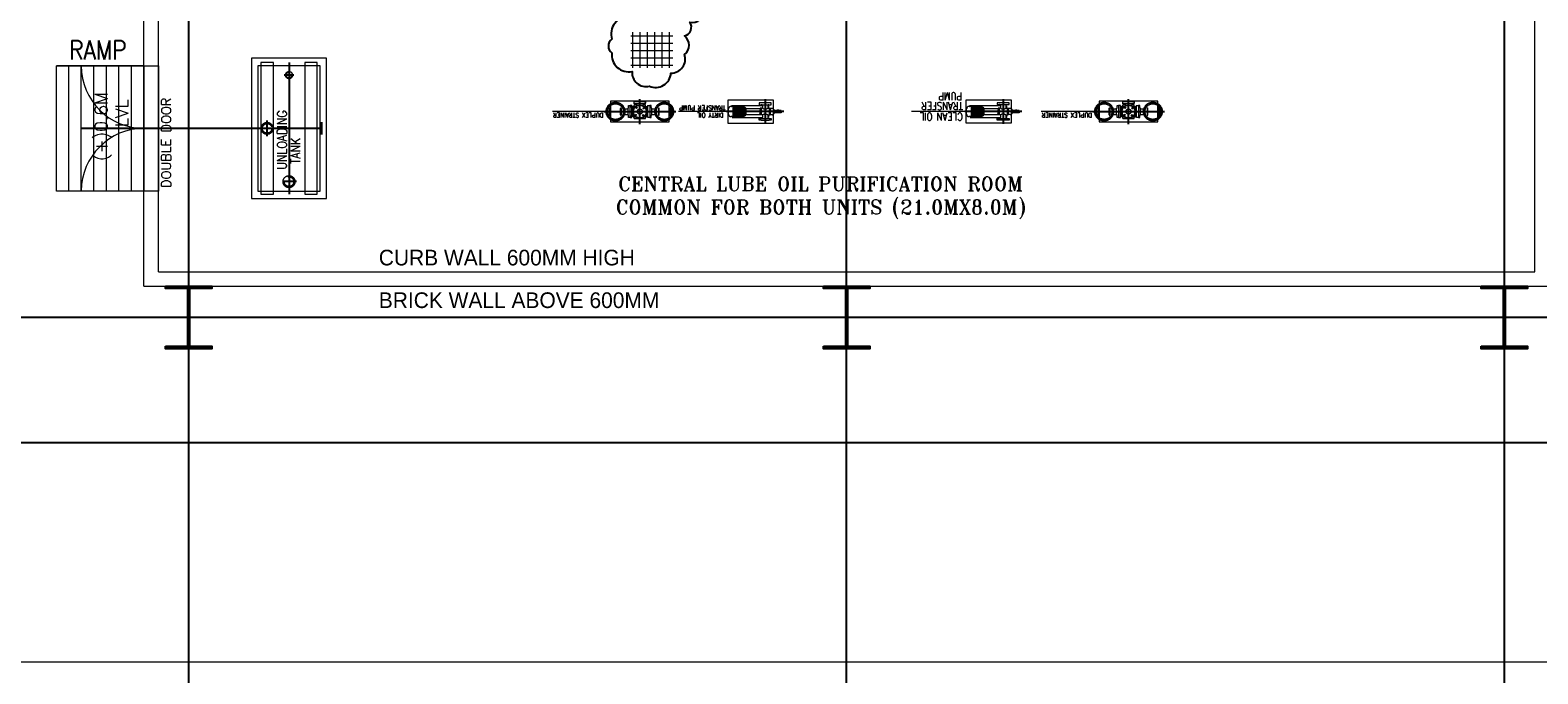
# Model space of a CAD drawing. Header units: inches. Extents: x 0 to 1564127, y -23460 to 23144100.
# Tile 61 of 215: x 251275 to 254283, y 191786 to 193071. Entities that reach past the tile are written whole.
import ezdxf

# ---------------------------------------------------------------- set-up
doc = ezdxf.new("R2010")
doc.units = ezdxf.units.IN
doc.header["$LTSCALE"] = 1800
doc.header["$MEASUREMENT"] = 0
for name, pattern in [('CENTER', [2, 1.25, -0.25, 0.25, -0.25]), ('CENTER2', [1.125, 0.75, -0.125, 0.125, -0.125]), ('HIDDEN', [0.375, 0.25, -0.125]), ('HIDDEN2', [0.1875, 0.125, -0.0625])]:
    doc.linetypes.add(name, pattern=pattern)
doc.layers.get('0').update_dxf_attribs({"color": 253, "lineweight": 9})
for name, color, linetype in [('CEN', 2, 'CENTER'), ('COL', 1, 'Continuous'), ('DIM', 4, 'Continuous'), ('GRID', 251, 'CENTER'), ('Road', 3, 'Continuous'), ('TEXT', 3, 'Continuous')]:
    doc.layers.add(name, color=color, linetype=linetype)
for name, color, linetype, lineweight in [('CL', 8, 'CENTER', 15), ('CONCRETE', 145, 'Continuous', 18), ('EQUIP', 8, 'HIDDEN', 9), ('STAIR', 2, 'Continuous', 18), ('STEEL', 231, 'Continuous', 18)]:
    doc.layers.add(name, color=color, linetype=linetype, lineweight=lineweight)
doc.styles.add('HTX11', font='O8111901')
doc.styles.add('ROMANC', font='ROMANC.SHX')
doc.styles.add('ROMANS', font='romans.shx')
doc.styles.add('ROMANT', font='romant')

# ---------------------------------------------------------------- blocks, each defined once
blk = doc.blocks.new('*X78')
at = {"color": 0}
for p, q in [((-16174, 28688), (-15102, 28688)), ((-16174, 28500), (-15102, 28500)), ((-16125, 27870), (-16125, 28776)), ((-15938, 27870), (-15938, 28776)), ((-15750, 27870), (-15750, 28776)), ((-15562, 27870), (-15562, 28776)), ((-15375, 27870), (-15375, 28776)), ((-15188, 27870), (-15188, 28776)), ((-16174, 28312), (-15102, 28312)), ((-16174, 28125), (-15102, 28125)), ((-16174, 27938), (-15102, 27938))]:
    blk.add_line(p, q, dxfattribs=at)

msp = doc.modelspace()

# ---------------------------------------------------------------- hatches: boundary and pattern name
at = {"layer": 'COL'}
h = msp.add_hatch(dxfattribs=at)
h.set_pattern_fill('ANSI31', color=8, scale=25, angle=180, style=0)
h.set_pattern_definition([(225, (181590.5824, 178098.0403), (2.20970869, -2.20970869), [])])
h.paths.add_polyline_path([(251637.41, 192559.98), (251591.16, 192559.98), (251591.16, 192554.98), (251592.91, 192554.98), (251637.41, 192554.98)])
h.paths.add_polyline_path([(251591.16, 192559.98), (251544.91, 192559.98), (251544.91, 192554.98), (251591.16, 192554.98)])
h.paths.add_polyline_path([(251592.91, 192554.98), (251591.16, 192554.98), (251591.16, 192497.48), (251592.91, 192497.48)])
h.paths.add_polyline_path([(251591.16, 192554.98), (251589.41, 192554.98), (251589.41, 192497.48), (251591.16, 192497.48)])
h.paths.add_polyline_path([(251592.91, 192497.48), (251591.16, 192497.48), (251591.16, 192439.98), (251592.91, 192439.98)])
h.paths.add_polyline_path([(251591.16, 192497.48), (251589.41, 192497.48), (251589.41, 192439.98), (251591.16, 192439.98)])
h.paths.add_polyline_path([(251637.41, 192439.98), (251591.16, 192439.98), (251591.16, 192434.98), (251637.41, 192434.98)])
h.paths.add_polyline_path([(251591.16, 192439.98), (251589.41, 192439.98), (251544.91, 192439.98), (251544.91, 192434.98), (251591.16, 192434.98)])
h = msp.add_hatch(dxfattribs=at)
h.set_pattern_fill('ANSI31', color=8, scale=25, angle=180, style=0)
h.set_pattern_definition([(225, (182903.0824, 178098.0403), (2.20970869, -2.20970869), [])])
h.paths.add_polyline_path([(252949.91, 192559.98), (252903.66, 192559.98), (252903.66, 192554.98), (252905.41, 192554.98), (252949.91, 192554.98)])
h.paths.add_polyline_path([(252903.66, 192559.98), (252857.41, 192559.98), (252857.41, 192554.98), (252903.66, 192554.98)])
h.paths.add_polyline_path([(252905.41, 192554.98), (252903.66, 192554.98), (252903.66, 192497.48), (252905.41, 192497.48)])
h.paths.add_polyline_path([(252903.66, 192554.98), (252901.91, 192554.98), (252901.91, 192497.48), (252903.66, 192497.48)])
h.paths.add_polyline_path([(252905.41, 192497.48), (252903.66, 192497.48), (252903.66, 192439.98), (252905.41, 192439.98)])
h.paths.add_polyline_path([(252903.66, 192497.48), (252901.91, 192497.48), (252901.91, 192439.98), (252903.66, 192439.98)])
h.paths.add_polyline_path([(252949.91, 192439.98), (252903.66, 192439.98), (252903.66, 192434.98), (252949.91, 192434.98)])
h.paths.add_polyline_path([(252903.66, 192439.98), (252901.91, 192439.98), (252857.41, 192439.98), (252857.41, 192434.98), (252903.66, 192434.98)])
h = msp.add_hatch(dxfattribs=at)
h.set_pattern_fill('ANSI31', color=8, scale=25, angle=180, style=0)
h.set_pattern_definition([(225, (184215.5824, 178098.0403), (2.20970869, -2.20970869), [])])
h.paths.add_polyline_path([(254262.41, 192559.98), (254216.16, 192559.98), (254216.16, 192554.98), (254217.91, 192554.98), (254262.41, 192554.98)])
h.paths.add_polyline_path([(254216.16, 192559.98), (254169.91, 192559.98), (254169.91, 192554.98), (254216.16, 192554.98)])
h.paths.add_polyline_path([(254217.91, 192554.98), (254216.16, 192554.98), (254216.16, 192497.48), (254217.91, 192497.48)])
h.paths.add_polyline_path([(254216.16, 192554.98), (254214.41, 192554.98), (254214.41, 192497.48), (254216.16, 192497.48)])
h.paths.add_polyline_path([(254217.91, 192497.48), (254216.16, 192497.48), (254216.16, 192439.98), (254217.91, 192439.98)])
h.paths.add_polyline_path([(254216.16, 192497.48), (254214.41, 192497.48), (254214.41, 192439.98), (254216.16, 192439.98)])
h.paths.add_polyline_path([(254262.41, 192439.98), (254216.16, 192439.98), (254216.16, 192434.98), (254262.41, 192434.98)])
h.paths.add_polyline_path([(254216.16, 192439.98), (254214.41, 192439.98), (254169.91, 192439.98), (254169.91, 192434.98), (254216.16, 192434.98)])

# ---------------------------------------------------------------- linework, layer by layer
at = {"color": 8, "ltscale": 200}
for p, q in [((252419.6, 192908.1), (252316.76, 192908.1)), ((252663.4, 192908.1), (252568.62, 192908.1)), ((253394.6, 192908.17), (253291.76, 192908.17))]:
    msp.add_line(p, q, dxfattribs=at)
at = {"color": 8}
msp.add_line((253139.48, 192908.17), (253032.96, 192908.17), dxfattribs=at)
at = {"color": 8, "linetype": 'HIDDEN', "ltscale": 2}
for points in [[(251759.91, 192743.35), (251759.91, 193005.85), (251734.91, 193005.85), (251734.91, 192743.35)], [(251847.41, 192743.35), (251847.41, 193005.85), (251822.41, 193005.85), (251822.41, 192743.35)]]:
    msp.add_lwpolyline(points, close=True, dxfattribs=at)
at = {"layer": 'CEN', "color": 8, "linetype": 'CENTER', "ltscale": 0.5}
for p, q in [((251801.01, 192980.85), (251781.31, 192980.85)), ((251791.16, 192989.61), (251791.16, 192973.58)), ((251806.41, 192768.35), (251777.99, 192768.35))]:
    msp.add_line(p, q, dxfattribs=at)
at = {"layer": 'CEN', "color": 8, "linetype": 'CENTER2'}
for p, q in [((251791.16, 193005.85), (251791.16, 192743.35)), ((252491.16, 192883.1), (252491.16, 192933.1)), ((252491.16, 192932.1), (252491.16, 192932.62)), ((253216.16, 192932.66), (253216.16, 192883.55)), ((253466.16, 192883.17), (253466.16, 192933.17)), ((253466.16, 192932.17), (253466.16, 192932.68)), ((252419.6, 192908.1), (252562.72, 192908.1)), ((253253.27, 192908.17), (253139.48, 192908.17)), ((253394.6, 192908.17), (253537.72, 192908.17))]:
    msp.add_line(p, q, dxfattribs=at)
at = {"layer": 'CEN', "color": 8}
for p, q in [((252689.65, 192917.04), (252689.65, 192919.29)), ((253164.65, 192917.11), (253164.65, 192919.35)), ((251747.41, 192858.98), (251747.41, 192890.23)), ((252484.51, 192900.29), (252482.29, 192902.5)), ((252482.29, 192900.29), (252484.51, 192902.5)), ((252483.34, 192914.76), (252485.56, 192916.97)), ((252483.34, 192916.97), (252485.56, 192914.76)), ((252498.98, 192901.45), (252496.77, 192899.24)), ((252498.98, 192899.24), (252496.77, 192901.45)), ((252497.81, 192915.92), (252500.03, 192913.71)), ((252500.03, 192915.92), (252497.81, 192913.71)), ((253459.51, 192900.35), (253457.29, 192902.56)), ((253457.29, 192900.35), (253459.51, 192902.56)), ((253458.34, 192914.82), (253460.56, 192917.04)), ((253458.34, 192917.04), (253460.56, 192914.82)), ((253473.98, 192901.51), (253471.77, 192899.3)), ((253473.98, 192899.3), (253471.77, 192901.51)), ((253472.81, 192915.99), (253475.03, 192913.77)), ((253475.03, 192915.99), (253472.81, 192913.77)), ((251763.04, 192874.6), (251731.79, 192874.6)), ((251591.16, 192559.98), (251591.16, 192434.98)), ((252903.66, 192559.98), (252903.66, 192434.98)), ((254216.16, 192559.98), (254216.16, 192434.98)), ((251615.11, 192497.48), (251567.22, 192497.48)), ((252927.61, 192497.48), (252879.72, 192497.48)), ((254240.11, 192497.48), (254192.22, 192497.48))]:
    msp.add_line(p, q, dxfattribs=at)
at = {"layer": 'CEN', "color": 8, "ltscale": 0.25}
for p, q in [((252741.16, 192932.6), (252741.16, 192883.48)), ((252778.27, 192908.1), (252663.4, 192908.1))]:
    msp.add_line(p, q, dxfattribs=at)
at = {"layer": 'CEN', "color": 8, "linetype": 'CENTER', "ltscale": 10}
msp.add_line((281322.49, 192497.48), (249313.16, 192497.48), dxfattribs=at)
at = {"layer": 'CEN', "color": 8, "ltscale": 0.25}
for centre in [(252442.54, 192908.1), (252539.79, 192908.1), (253417.54, 192908.17), (253514.79, 192908.17)]:
    msp.add_circle(centre, 16.21, dxfattribs=at)
at = {"layer": 'CL', "color": 8, "ltscale": 100}
msp.add_line((288435.07, 191809.98), (241966.16, 191809.98), dxfattribs=at)
at = {"layer": 'COL', "color": 8}
for points in [[(251544.91, 192559.98), (251637.41, 192559.98), (251637.41, 192554.98), (251544.91, 192554.98)], [(252857.41, 192559.98), (252949.91, 192559.98), (252949.91, 192554.98), (252857.41, 192554.98)], [(254169.91, 192559.98), (254262.41, 192559.98), (254262.41, 192554.98), (254169.91, 192554.98)], [(251589.41, 192554.98), (251592.91, 192554.98), (251592.91, 192439.98), (251589.41, 192439.98)], [(252901.91, 192554.98), (252905.41, 192554.98), (252905.41, 192439.98), (252901.91, 192439.98)], [(254214.41, 192554.98), (254217.91, 192554.98), (254217.91, 192439.98), (254214.41, 192439.98)], [(251544.91, 192439.98), (251637.41, 192439.98), (251637.41, 192434.98), (251544.91, 192434.98)], [(252857.41, 192439.98), (252949.91, 192439.98), (252949.91, 192434.98), (252857.41, 192434.98)], [(254169.91, 192439.98), (254262.41, 192439.98), (254262.41, 192434.98), (254169.91, 192434.98)]]:
    msp.add_lwpolyline(points, close=True, dxfattribs=at)
at = {"layer": 'CONCRETE', "color": 8}
for p, q in [((251501.79, 192559.98), (251501.79, 193934.98)), ((251530.54, 192588.73), (251530.54, 193906.23)), ((254276.79, 192588.73), (254276.79, 193906.23)), ((251351.79, 192749.6), (251351.79, 192999.6)), ((251376.79, 192749.6), (251376.79, 192999.6)), ((251401.79, 192749.6), (251401.79, 192999.6)), ((251426.79, 192749.6), (251426.79, 192999.6)), ((251451.79, 192749.6), (251451.79, 192999.6)), ((251476.79, 192749.6), (251476.79, 192999.6)), ((251530.54, 192588.73), (254276.79, 192588.73)), ((251501.79, 192559.98), (254305.54, 192559.98))]:
    msp.add_line(p, q, dxfattribs=at)
for points in [[(251716.16, 192734.85), (251866.16, 192734.85), (251866.16, 193014.35), (251716.16, 193014.35)], [(251327.41, 192999.6), (251501.79, 192999.6), (251501.79, 192749.6), (251327.41, 192749.6)]]:
    msp.add_lwpolyline(points, close=True, dxfattribs=at)
at = {"layer": 'CONCRETE', "color": 8, "ltscale": 0.5}
msp.add_lwpolyline([(251501.79, 192749.6), (251501.79, 192999.6), (251530.54, 192999.6), (251530.54, 192749.6)], close=True, dxfattribs=at)
at = {"layer": 'CONCRETE', "color": 8, "ltscale": 200}
for points in [[(252549.41, 192928.85), (252432.91, 192928.85), (252432.91, 192887.35), (252549.41, 192887.35)], [(252758.04, 192930.92), (252666.79, 192930.92), (252666.79, 192885.29), (252758.04, 192885.29)], [(253233.04, 192930.98), (253141.79, 192930.98), (253141.79, 192885.35), (253233.04, 192885.35)], [(253524.41, 192928.92), (253407.91, 192928.92), (253407.91, 192887.42), (253524.41, 192887.42)]]:
    msp.add_lwpolyline(points, close=True, dxfattribs=at)
at = {"layer": 'DIM', "color": 8}
msp.add_lwpolyline([(252618.73, 193111.04, 0.5205671), (252679.28, 193144.65, 0.1091612), (252715.42, 193192.58, 0.5205671), (252676.7, 193241.39, 0.5205671), (252627.92, 193222.91, 0.5205671), (252578.31, 193186.76, 0.5205671), (252524.5, 193143.05, 0.5205671), (252470.69, 193097.66, 0.5205671), (252435.38, 193052.25, 0.5205671), (252435.39, 193025.33, 0.5205671), (252475.79, 192988.3, 0.5205671), (252510.3, 192958.84, 0.5205671), (252553.18, 192984.89, 0.5205671), (252580.08, 193021.89, 0.5205671), (252580.06, 193058.9, 0.5205671), (252590.98, 193086.66, 0.5205671), (252618.73, 193111.04)], format="xyb", close=True, dxfattribs=at)
at = {"layer": 'EQUIP', "color": 8}
for p, q in [((252475.04, 192920.04), (252471.54, 192920.04)), ((252471.54, 192920.04), (252471.54, 192916.04)), ((252475.04, 192896.17), (252475.04, 192920.04)), ((252475.04, 192919.19), (252475.84, 192919.19)), ((252477.63, 192918.51), (252484, 192918.51)), ((252477.63, 192897.7), (252477.63, 192918.51)), ((252483.22, 192927.98), (252479.22, 192927.98)), ((252479.22, 192927.98), (252479.22, 192924.6)), ((252479.22, 192924.6), (252503.1, 192924.6)), ((252480.1, 192921.66), (252502.22, 192921.66)), ((252480.1, 192914.21), (252480.1, 192921.66)), ((252480.46, 192923.8), (252480.46, 192924.6)), ((252481.96, 192923.8), (252481.96, 192924.6)), ((252482.53, 192924.2), (252482.72, 192924.2)), ((252482.53, 192924.2), (252482.72, 192924.2)), ((252499.1, 192928.35), (252483.22, 192928.35)), ((252483.22, 192928.35), (252483.22, 192927.98)), ((252483.88, 192922.16), (252483.88, 192921.66)), ((252484.12, 192922.16), (252484.12, 192922.81)), ((252485.02, 192922.16), (252485.02, 192921.66)), ((252498.2, 192922.16), (252498.2, 192922.81)), ((252498.32, 192918.51), (252504.69, 192918.51)), ((252498.35, 192922.16), (252498.35, 192921.66)), ((252499.1, 192927.98), (252499.1, 192928.35)), ((252503.1, 192927.98), (252499.1, 192927.98)), ((252499.49, 192922.16), (252499.49, 192921.66)), ((252499.8, 192924.2), (252499.6, 192924.2)), ((252500.36, 192923.8), (252500.36, 192924.6)), ((252501.86, 192923.8), (252501.86, 192924.6)), ((252502.22, 192914.21), (252502.22, 192921.66)), ((252503.1, 192924.6), (252503.1, 192927.98)), ((252504.69, 192897.7), (252504.69, 192918.51)), ((252507.29, 192919.19), (252506.48, 192919.19)), ((252507.29, 192896.17), (252507.29, 192920.04)), ((252507.29, 192920.04), (252510.79, 192920.04)), ((252510.79, 192920.04), (252510.79, 192916.04)), ((252676.93, 192918.21), (252672.53, 192918.21)), ((252674.86, 192919.26), (252674.86, 192918.21)), ((252735.61, 192919.26), (252674.86, 192919.26)), ((252676.93, 192918.21), (252676.93, 192898)), ((252733.96, 192921.85), (252733.38, 192921.85)), ((252735.61, 192920.21), (252735.61, 192914.82)), ((252746.72, 192920.21), (252746.72, 192914.82)), ((252746.72, 192919.26), (252747.95, 192919.26)), ((252747.95, 192919.26), (252747.95, 192914.82)), ((252748.36, 192921.85), (252748.94, 192921.85)), ((253151.93, 192918.27), (253147.53, 192918.27)), ((253149.86, 192919.32), (253149.86, 192918.27)), ((253210.61, 192919.32), (253149.86, 192919.32)), ((253151.93, 192918.27), (253151.93, 192898.07)), ((253208.96, 192921.92), (253208.38, 192921.92)), ((253210.61, 192920.27), (253210.61, 192914.88)), ((253221.72, 192920.27), (253221.72, 192914.88)), ((253221.72, 192919.32), (253222.95, 192919.32)), ((253222.95, 192919.32), (253222.95, 192914.88)), ((253223.36, 192921.92), (253223.94, 192921.92)), ((253450.04, 192920.1), (253446.54, 192920.1)), ((253446.54, 192920.1), (253446.54, 192916.1)), ((253450.04, 192896.23), (253450.04, 192920.1)), ((253450.04, 192919.25), (253450.84, 192919.25)), ((253452.63, 192918.57), (253459, 192918.57)), ((253452.63, 192897.76), (253452.63, 192918.57)), ((253458.22, 192928.04), (253454.22, 192928.04)), ((253454.22, 192928.04), (253454.22, 192924.67)), ((253454.22, 192924.67), (253478.1, 192924.67)), ((253455.1, 192921.72), (253477.22, 192921.72)), ((253455.1, 192914.27), (253455.1, 192921.72)), ((253455.46, 192923.86), (253455.46, 192924.67)), ((253456.96, 192923.86), (253456.96, 192924.67)), ((253457.53, 192924.26), (253457.72, 192924.26)), ((253457.53, 192924.26), (253457.72, 192924.26)), ((253474.1, 192928.42), (253458.22, 192928.42)), ((253458.22, 192928.42), (253458.22, 192928.04)), ((253458.88, 192922.23), (253458.88, 192921.72)), ((253459.12, 192922.23), (253459.12, 192922.87)), ((253460.02, 192922.23), (253460.02, 192921.72)), ((253473.2, 192922.23), (253473.2, 192922.87)), ((253473.32, 192918.57), (253479.69, 192918.57)), ((253473.35, 192922.23), (253473.35, 192921.72)), ((253474.1, 192928.04), (253474.1, 192928.42)), ((253478.1, 192928.04), (253474.1, 192928.04)), ((253474.49, 192922.23), (253474.49, 192921.72)), ((253474.8, 192924.26), (253474.6, 192924.26)), ((253475.36, 192923.86), (253475.36, 192924.67)), ((253476.86, 192923.86), (253476.86, 192924.67)), ((253477.22, 192914.27), (253477.22, 192921.72)), ((253478.1, 192924.67), (253478.1, 192928.04)), ((253479.69, 192897.76), (253479.69, 192918.57)), ((253482.29, 192919.25), (253481.48, 192919.25)), ((253482.29, 192896.23), (253482.29, 192920.1)), ((253482.29, 192920.1), (253485.79, 192920.1)), ((253485.79, 192920.1), (253485.79, 192916.1)), ((252460.44, 192913.66), (252467.54, 192913.66)), ((252460.44, 192902.55), (252467.54, 192902.55)), ((252471.54, 192916.04), (252471.29, 192916.04)), ((252471.29, 192916.04), (252471.29, 192900.17)), ((252471.29, 192900.17), (252471.54, 192900.17)), ((252471.54, 192900.17), (252471.54, 192896.17)), ((252471.54, 192896.17), (252475.04, 192896.17)), ((252475.04, 192917.69), (252475.84, 192917.69)), ((252476, 192916.04), (252477.13, 192916.04)), ((252476, 192900.17), (252477.13, 192900.17)), ((252477.13, 192917.26), (252477.63, 192917.26)), ((252477.13, 192916.12), (252477.63, 192916.12)), ((252477.13, 192900.09), (252477.63, 192900.09)), ((252477.13, 192898.95), (252477.63, 192898.95)), ((252477.63, 192897.7), (252484, 192897.7)), ((252480.1, 192894.55), (252480.1, 192902)), ((252480.1, 192894.55), (252502.22, 192894.55)), ((252483.88, 192894.05), (252483.88, 192894.55)), ((252485.02, 192894.05), (252485.02, 192894.55)), ((252497.31, 192894.05), (252497.31, 192894.55)), ((252498.32, 192897.7), (252504.69, 192897.7)), ((252498.44, 192894.05), (252498.44, 192894.55)), ((252502.22, 192894.55), (252502.22, 192902)), ((252505.19, 192917.26), (252504.69, 192917.26)), ((252505.19, 192916.12), (252504.69, 192916.12)), ((252505.19, 192900.09), (252504.69, 192900.09)), ((252505.19, 192898.95), (252504.69, 192898.95)), ((252506.32, 192916.04), (252505.19, 192916.04)), ((252506.32, 192900.17), (252505.19, 192900.17)), ((252507.29, 192917.69), (252506.48, 192917.69)), ((252510.79, 192896.17), (252507.29, 192896.17)), ((252510.79, 192916.04), (252511.04, 192916.04)), ((252511.04, 192900.17), (252510.79, 192900.17)), ((252510.79, 192900.17), (252510.79, 192896.17)), ((252511.04, 192916.04), (252511.04, 192900.17)), ((252514.79, 192913.66), (252521.88, 192913.66)), ((252514.79, 192902.55), (252521.88, 192902.55)), ((252667.41, 192913.5), (252667.41, 192902.71)), ((252667.41, 192913.5), (252667.82, 192913.5)), ((252667.41, 192902.71), (252667.82, 192902.71)), ((252676.93, 192898), (252672.53, 192898)), ((252675.48, 192898), (252675.48, 192896.49)), ((252675.48, 192896.49), (252735.61, 192896.49)), ((252676.93, 192917.5), (252699.87, 192917.5)), ((252676.93, 192916.25), (252699.87, 192916.25)), ((252676.93, 192915), (252699.87, 192915)), ((252676.93, 192913.75), (252699.87, 192913.75)), ((252676.93, 192912.5), (252699.87, 192912.5)), ((252676.93, 192911.25), (252699.87, 192911.25)), ((252676.93, 192910), (252699.87, 192910)), ((252676.93, 192908.75), (252699.87, 192908.75)), ((252676.93, 192907.5), (252699.87, 192907.5)), ((252676.93, 192906.25), (252699.87, 192906.25)), ((252676.93, 192905), (252699.87, 192905)), ((252676.93, 192903.75), (252699.87, 192903.75)), ((252676.93, 192902.5), (252699.87, 192902.5)), ((252676.93, 192901.25), (252699.87, 192901.25)), ((252676.93, 192900), (252699.87, 192900)), ((252676.93, 192898.71), (252699.87, 192898.71)), ((252699.87, 192917.5), (252699.87, 192898.71)), ((252699.87, 192915.91), (252700.96, 192915.91)), ((252699.87, 192900.3), (252700.96, 192900.3)), ((252700.26, 192914.11), (252731.1, 192914.11)), ((252700.26, 192902.1), (252731.1, 192902.1)), ((252702.76, 192914.11), (252702.76, 192902.1)), ((252731.1, 192914.82), (252731.1, 192901.39)), ((252731.1, 192914.54), (252731.1, 192914.82)), ((252735.61, 192914.82), (252731.1, 192914.82)), ((252731.1, 192901.67), (252731.1, 192901.39)), ((252735.61, 192901.39), (252731.1, 192901.39)), ((252733.21, 192914.82), (252733.21, 192901.39)), ((252733.96, 192894.35), (252733.38, 192894.35)), ((252735.61, 192901.39), (252735.61, 192896)), ((252746.72, 192914.82), (252751.22, 192914.82)), ((252746.72, 192901.39), (252751.22, 192901.39)), ((252746.72, 192901.39), (252746.72, 192896)), ((252746.72, 192896.49), (252747.95, 192896.49)), ((252747.95, 192901.39), (252747.95, 192896.49)), ((252748.36, 192894.35), (252748.94, 192894.35)), ((252749.11, 192914.82), (252749.11, 192901.39)), ((252751.22, 192914.82), (252751.22, 192901.39)), ((252751.22, 192914.54), (252751.22, 192914.82)), ((252751.22, 192901.67), (252751.22, 192901.39)), ((252768.16, 192905.43), (252765.39, 192905.43)), ((252768.16, 192910.78), (252768.16, 192905.43)), ((252768.16, 192908.1), (252768.16, 192910.78)), ((252773.04, 192910.51), (252768.16, 192910.51)), ((252773.04, 192905.7), (252768.16, 192905.7)), ((252773.04, 192910.51), (252773.04, 192905.7)), ((253142.41, 192913.56), (253142.41, 192902.78)), ((253142.41, 192913.56), (253142.82, 192913.56)), ((253142.41, 192902.78), (253142.82, 192902.78)), ((253151.93, 192898.07), (253147.53, 192898.07)), ((253150.48, 192898.07), (253150.48, 192896.55)), ((253150.48, 192896.55), (253210.61, 192896.55)), ((253151.93, 192917.57), (253174.87, 192917.57)), ((253151.93, 192916.32), (253174.87, 192916.32)), ((253151.93, 192915.07), (253174.87, 192915.07)), ((253151.93, 192913.82), (253174.87, 192913.82)), ((253151.93, 192912.57), (253174.87, 192912.57)), ((253151.93, 192911.32), (253174.87, 192911.32)), ((253151.93, 192910.07), (253174.87, 192910.07)), ((253151.93, 192908.82), (253174.87, 192908.82)), ((253151.93, 192907.57), (253174.87, 192907.57)), ((253151.93, 192906.32), (253174.87, 192906.32)), ((253151.93, 192905.07), (253174.87, 192905.07)), ((253151.93, 192903.82), (253174.87, 192903.82)), ((253151.93, 192902.57), (253174.87, 192902.57)), ((253151.93, 192901.32), (253174.87, 192901.32)), ((253151.93, 192900.07), (253174.87, 192900.07)), ((253151.93, 192898.77), (253174.87, 192898.77)), ((253174.87, 192917.57), (253174.87, 192898.77)), ((253174.87, 192915.97), (253175.96, 192915.97)), ((253174.87, 192900.37), (253175.96, 192900.37)), ((253177.76, 192914.17), (253177.76, 192902.16)), ((253177.76, 192914.17), (253206.1, 192914.17)), ((253177.76, 192902.16), (253206.1, 192902.16)), ((253206.1, 192914.88), (253206.1, 192901.46)), ((253206.1, 192914.6), (253206.1, 192914.88)), ((253210.61, 192914.88), (253206.1, 192914.88)), ((253206.1, 192901.74), (253206.1, 192901.46)), ((253210.61, 192901.46), (253206.1, 192901.46)), ((253208.21, 192914.88), (253208.21, 192901.46)), ((253208.96, 192894.42), (253208.38, 192894.42)), ((253210.61, 192901.46), (253210.61, 192896.06)), ((253221.72, 192914.88), (253226.22, 192914.88)), ((253221.72, 192901.46), (253226.22, 192901.46)), ((253221.72, 192901.46), (253221.72, 192896.06)), ((253221.72, 192896.55), (253222.95, 192896.55)), ((253222.95, 192901.46), (253222.95, 192896.55)), ((253223.36, 192894.42), (253223.94, 192894.42)), ((253224.11, 192914.88), (253224.11, 192901.46)), ((253226.22, 192914.88), (253226.22, 192901.46)), ((253226.22, 192914.6), (253226.22, 192914.88)), ((253226.22, 192901.74), (253226.22, 192901.46)), ((253243.16, 192905.49), (253240.39, 192905.49)), ((253243.16, 192910.84), (253243.16, 192905.49)), ((253243.16, 192908.17), (253243.16, 192910.84)), ((253248.04, 192910.58), (253243.16, 192910.58)), ((253248.04, 192905.76), (253243.16, 192905.76)), ((253248.04, 192910.58), (253248.04, 192905.76)), ((253435.44, 192913.72), (253442.54, 192913.72)), ((253435.44, 192902.61), (253442.54, 192902.61)), ((253446.54, 192916.1), (253446.29, 192916.1)), ((253446.29, 192916.1), (253446.29, 192900.23)), ((253446.29, 192900.23), (253446.54, 192900.23)), ((253446.54, 192900.23), (253446.54, 192896.23)), ((253446.54, 192896.23), (253450.04, 192896.23)), ((253450.04, 192917.76), (253450.84, 192917.76)), ((253451, 192916.1), (253452.13, 192916.1)), ((253451, 192900.23), (253452.13, 192900.23)), ((253452.13, 192917.32), (253452.63, 192917.32)), ((253452.13, 192916.18), (253452.63, 192916.18)), ((253452.13, 192900.15), (253452.63, 192900.15)), ((253452.13, 192899.02), (253452.63, 192899.02)), ((253452.63, 192897.76), (253459, 192897.76)), ((253455.1, 192894.61), (253455.1, 192902.07)), ((253455.1, 192894.61), (253477.22, 192894.61)), ((253458.88, 192894.11), (253458.88, 192894.61)), ((253460.02, 192894.11), (253460.02, 192894.61)), ((253472.31, 192894.11), (253472.31, 192894.61)), ((253473.32, 192897.76), (253479.69, 192897.76)), ((253473.44, 192894.11), (253473.44, 192894.61)), ((253477.22, 192894.61), (253477.22, 192902.07)), ((253480.19, 192917.32), (253479.69, 192917.32)), ((253480.19, 192916.18), (253479.69, 192916.18)), ((253480.19, 192900.15), (253479.69, 192900.15)), ((253480.19, 192899.02), (253479.69, 192899.02)), ((253481.32, 192916.1), (253480.19, 192916.1)), ((253481.32, 192900.23), (253480.19, 192900.23)), ((253482.29, 192917.76), (253481.48, 192917.76)), ((253485.79, 192896.23), (253482.29, 192896.23)), ((253485.79, 192916.1), (253486.04, 192916.1)), ((253486.04, 192900.23), (253485.79, 192900.23)), ((253485.79, 192900.23), (253485.79, 192896.23)), ((253486.04, 192916.1), (253486.04, 192900.23)), ((253489.79, 192913.72), (253496.88, 192913.72)), ((253489.79, 192902.61), (253496.88, 192902.61))]:
    msp.add_line(p, q, dxfattribs=at)
at = {"layer": 'EQUIP', "color": 8, "linetype": 'Continuous'}
msp.add_lwpolyline([(251728.66, 192749.6), (251853.66, 192749.6), (251853.66, 192999.6), (251728.66, 192999.6)], close=True, dxfattribs=at)
at = {"layer": 'EQUIP', "color": 8}
for points in [[(252468.29, 192901.35), (252467.54, 192901.35), (252467.54, 192914.85), (252468.29, 192914.85), (252468.29, 192920.04), (252471.04, 192920.04), (252471.04, 192916.04), (252471.29, 192916.04), (252471.29, 192900.17), (252471.04, 192900.17), (252471.04, 192896.17), (252468.29, 192896.17), (252468.29, 192901.35)], [(252514.04, 192901.35), (252514.79, 192901.35), (252514.79, 192914.85), (252514.04, 192914.85), (252514.04, 192920.04), (252511.29, 192920.04), (252511.29, 192916.04), (252511.04, 192916.04), (252511.04, 192900.17), (252511.29, 192900.17), (252511.29, 192896.17), (252514.04, 192896.17), (252514.04, 192901.35)], [(253443.29, 192901.42), (253442.54, 192901.42), (253442.54, 192914.92), (253443.29, 192914.92), (253443.29, 192920.1), (253446.04, 192920.1), (253446.04, 192916.1), (253446.29, 192916.1), (253446.29, 192900.23), (253446.04, 192900.23), (253446.04, 192896.23), (253443.29, 192896.23), (253443.29, 192901.42)], [(253489.04, 192901.42), (253489.79, 192901.42), (253489.79, 192914.92), (253489.04, 192914.92), (253489.04, 192920.1), (253486.29, 192920.1), (253486.29, 192916.1), (253486.04, 192916.1), (253486.04, 192900.23), (253486.29, 192900.23), (253486.29, 192896.23), (253489.04, 192896.23), (253489.04, 192901.42)], [(252768.16, 192910.78), (252765.39, 192910.78), (252765.39, 192910.78), (252765.39, 192905.43)], [(253243.16, 192910.84), (253240.39, 192910.84), (253240.39, 192910.84), (253240.39, 192905.49)]]:
    msp.add_lwpolyline(points, dxfattribs=at)
for points in [[(252475.04, 192919.76), (252475.84, 192919.76), (252475.84, 192917.13), (252475.04, 192917.13)], [(252479.9, 192923.8), (252479.9, 192924.6), (252482.53, 192924.6), (252482.53, 192923.8)], [(252485.51, 192921.66), (252485.51, 192922.16), (252483.38, 192922.16), (252483.38, 192921.66)], [(252497.86, 192921.66), (252497.86, 192922.16), (252499.99, 192922.16), (252499.99, 192921.66)], [(252502.42, 192923.8), (252502.42, 192924.6), (252499.8, 192924.6), (252499.8, 192923.8)], [(252507.29, 192919.76), (252506.48, 192919.76), (252506.48, 192917.13), (252507.29, 192917.13)], [(252673.92, 192918.67), (252673.31, 192918.67), (252673.31, 192918.21), (252673.92, 192918.21)], [(252749.1, 192925.35), (252749.1, 192925.6), (252733.22, 192925.6), (252733.22, 192925.35), (252729.22, 192925.35), (252729.22, 192921.85), (252753.1, 192921.85), (252753.1, 192925.35)], [(253148.92, 192918.74), (253148.31, 192918.74), (253148.31, 192918.27), (253148.92, 192918.27)], [(253224.1, 192925.42), (253224.1, 192925.67), (253208.22, 192925.67), (253208.22, 192925.42), (253204.22, 192925.42), (253204.22, 192921.92), (253228.1, 192921.92), (253228.1, 192925.42)], [(253450.04, 192919.82), (253450.84, 192919.82), (253450.84, 192917.19), (253450.04, 192917.19)], [(253454.9, 192923.86), (253454.9, 192924.67), (253457.53, 192924.67), (253457.53, 192923.86)], [(253460.51, 192921.72), (253460.51, 192922.23), (253458.38, 192922.23), (253458.38, 192921.72)], [(253472.86, 192921.72), (253472.86, 192922.23), (253474.99, 192922.23), (253474.99, 192921.72)], [(253477.42, 192923.86), (253477.42, 192924.67), (253474.8, 192924.67), (253474.8, 192923.86)], [(253482.29, 192919.82), (253481.48, 192919.82), (253481.48, 192917.19), (253482.29, 192917.19)], [(252477.63, 192917.75), (252477.13, 192917.75), (252477.13, 192915.62), (252477.63, 192915.62)], [(252477.63, 192898.46), (252477.13, 192898.46), (252477.13, 192900.59), (252477.63, 192900.59)], [(252485.51, 192894.55), (252485.51, 192894.05), (252483.38, 192894.05), (252483.38, 192894.55)], [(252496.81, 192894.55), (252496.81, 192894.05), (252498.94, 192894.05), (252498.94, 192894.55)], [(252504.69, 192917.75), (252505.19, 192917.75), (252505.19, 192915.62), (252504.69, 192915.62)], [(252504.69, 192898.46), (252505.19, 192898.46), (252505.19, 192900.59), (252504.69, 192900.59)], [(252690.88, 192917.5), (252688.41, 192917.5), (252688.41, 192917.82), (252690.88, 192917.82)], [(252749.1, 192890.85), (252749.1, 192890.6), (252733.22, 192890.6), (252733.22, 192890.85), (252729.22, 192890.85), (252729.22, 192894.35), (252753.1, 192894.35), (252753.1, 192890.85)], [(252731.1, 192913.46), (252730.37, 192913.46), (252730.37, 192912.63), (252731.1, 192912.63)], [(252731.1, 192911.59), (252730.37, 192911.59), (252730.37, 192910.75), (252731.1, 192910.75)], [(252731.1, 192904.62), (252730.37, 192904.62), (252730.37, 192905.46), (252731.1, 192905.46)], [(252731.1, 192902.75), (252730.37, 192902.75), (252730.37, 192903.58), (252731.1, 192903.58)], [(252751.22, 192913.46), (252751.96, 192913.46), (252751.96, 192912.63), (252751.22, 192912.63)], [(252751.22, 192911.59), (252751.96, 192911.59), (252751.96, 192910.75), (252751.22, 192910.75)], [(252751.22, 192904.62), (252751.96, 192904.62), (252751.96, 192905.46), (252751.22, 192905.46)], [(252751.22, 192902.75), (252751.96, 192902.75), (252751.96, 192903.58), (252751.22, 192903.58)], [(253165.88, 192917.57), (253163.41, 192917.57), (253163.41, 192917.88), (253165.88, 192917.88)], [(253224.1, 192890.92), (253224.1, 192890.67), (253208.22, 192890.67), (253208.22, 192890.92), (253204.22, 192890.92), (253204.22, 192894.42), (253228.1, 192894.42), (253228.1, 192890.92)], [(253206.1, 192913.52), (253205.37, 192913.52), (253205.37, 192912.69), (253206.1, 192912.69)], [(253206.1, 192911.65), (253205.37, 192911.65), (253205.37, 192910.82), (253206.1, 192910.82)], [(253206.1, 192904.69), (253205.37, 192904.69), (253205.37, 192905.52), (253206.1, 192905.52)], [(253206.1, 192902.81), (253205.37, 192902.81), (253205.37, 192903.65), (253206.1, 192903.65)], [(253226.22, 192913.52), (253226.96, 192913.52), (253226.96, 192912.69), (253226.22, 192912.69)], [(253226.22, 192911.65), (253226.96, 192911.65), (253226.96, 192910.82), (253226.22, 192910.82)], [(253226.22, 192904.69), (253226.96, 192904.69), (253226.96, 192905.52), (253226.22, 192905.52)], [(253226.22, 192902.81), (253226.96, 192902.81), (253226.96, 192903.65), (253226.22, 192903.65)], [(253452.63, 192917.82), (253452.13, 192917.82), (253452.13, 192915.69), (253452.63, 192915.69)], [(253452.63, 192898.52), (253452.13, 192898.52), (253452.13, 192900.65), (253452.63, 192900.65)], [(253460.51, 192894.61), (253460.51, 192894.11), (253458.38, 192894.11), (253458.38, 192894.61)], [(253471.81, 192894.61), (253471.81, 192894.11), (253473.94, 192894.11), (253473.94, 192894.61)], [(253479.69, 192917.82), (253480.19, 192917.82), (253480.19, 192915.69), (253479.69, 192915.69)], [(253479.69, 192898.52), (253480.19, 192898.52), (253480.19, 192900.65), (253479.69, 192900.65)]]:
    msp.add_lwpolyline(points, close=True, dxfattribs=at)
for points in [[(252431.61, 192914.55, 1), (252430.26, 192914.55), (252430.26, 192901.66, 1), (252431.61, 192901.66)], [(252452.48, 192914.55, -1), (252453.84, 192914.55), (252453.84, 192901.66, -1), (252452.48, 192901.66)], [(252529.84, 192914.55, 1), (252528.48, 192914.55), (252528.48, 192901.66, 1), (252529.84, 192901.66)], [(252550.71, 192914.55, -1), (252552.07, 192914.55), (252552.07, 192901.66, -1), (252550.71, 192901.66)], [(253406.61, 192914.61, 1), (253405.26, 192914.61), (253405.26, 192901.72, 1), (253406.61, 192901.72)], [(253427.48, 192914.61, -1), (253428.84, 192914.61), (253428.84, 192901.72, -1), (253427.48, 192901.72)], [(253504.84, 192914.61, 1), (253503.48, 192914.61), (253503.48, 192901.72, 1), (253504.84, 192901.72)], [(253525.71, 192914.61, -1), (253527.07, 192914.61), (253527.07, 192901.72, -1), (253525.71, 192901.72)]]:
    msp.add_lwpolyline(points, format="xyb", close=True, dxfattribs=at)
for points in [[(252765.39, 192910.51), (252761.66, 192910.51, -0.256742), (252758.75, 192911.95, 0.3672086), (252755.1, 192914.26), (252751.5, 192914.26)], [(252765.39, 192905.7), (252761.66, 192905.7, 0.256742), (252758.75, 192904.26, -0.3672086), (252755.1, 192901.95), (252751.5, 192901.95)], [(252765.83, 192908.1, -0.322349), (252765.83, 192910.78)], [(253240.39, 192910.58), (253236.66, 192910.58, -0.256742), (253233.75, 192912.01, 0.3672086), (253230.1, 192914.32), (253226.5, 192914.32)], [(253240.39, 192905.76), (253236.66, 192905.76, 0.256742), (253233.75, 192904.32, -0.3672086), (253230.1, 192902.02), (253226.5, 192902.02)], [(253240.83, 192908.17, -0.322349), (253240.83, 192910.84)]]:
    msp.add_lwpolyline(points, format="xyb", dxfattribs=at)
at = {"layer": 'EQUIP', "color": 8, "linetype": 'HIDDEN2', "ltscale": 0.5}
for centre, radius in [((251791.16, 192980.85), 7.16), ((251791.16, 192768.35), 11.94)]:
    msp.add_circle(centre, radius, dxfattribs=at)
at = {"layer": 'EQUIP', "color": 8, "linetype": 'HIDDEN2', "ltscale": 0.125}
for centre, radius in [((251791.16, 192980.85), 5.7), ((251791.16, 192768.35), 9.5)]:
    msp.add_circle(centre, radius, dxfattribs=at)
at = {"layer": 'EQUIP', "color": 8}
for centre, radius in [((252442.54, 192908.1), 18.75), ((252491.16, 192908.1), 12.63), ((252539.79, 192908.1), 18.75), ((253417.54, 192908.17), 18.75), ((253466.16, 192908.17), 12.63), ((253514.79, 192908.17), 18.75), ((252483.4, 192901.39), 0.943), ((252484.45, 192915.87), 0.943), ((252491.16, 192908.1), 5.14), ((252497.87, 192900.34), 0.943), ((252498.92, 192914.82), 0.943), ((253458.4, 192901.46), 0.943), ((253459.45, 192915.93), 0.943), ((253466.16, 192908.17), 5.14), ((253472.87, 192900.41), 0.943), ((253473.92, 192914.88), 0.943)]:
    msp.add_circle(centre, radius, dxfattribs=at)
at = {"layer": 'EQUIP', "color": 8, "ltscale": 0.5}
msp.add_circle((251747.41, 192874.6), 11.94, dxfattribs=at)
at = {"layer": 'EQUIP', "color": 8, "ltscale": 0.125}
msp.add_circle((251747.41, 192874.6), 9.5, dxfattribs=at)
at = {"layer": 'EQUIP', "color": 8}
for centre, radius, start, end in [((252482.72, 192922.81), 1.4, 0, 90), ((252499.6, 192922.81), 1.4, 90, 180), ((252672.53, 192914.05), 4.16, 90, 180), ((252689.65, 192917.82), 0.712, 0, 180), ((252733.96, 192920.21), 1.64, 0, 90), ((252748.36, 192920.21), 1.64, 90, 180), ((253147.53, 192914.11), 4.16, 90, 180), ((253164.65, 192917.88), 0.712, 0, 180), ((253208.96, 192920.27), 1.64, 0, 90), ((253223.36, 192920.27), 1.64, 90, 180), ((253457.72, 192922.87), 1.4, 0, 90), ((253474.6, 192922.87), 1.4, 90, 180), ((252476.26, 192917.24), 1.22, 185.07015, 257.98203), ((252476.26, 192898.97), 1.22, 102.01797, 174.92985), ((252506.07, 192917.24), 1.22, 282.01797, 354.92985), ((252506.07, 192898.97), 1.22, 5.07015, 77.98203), ((252667.82, 192914.05), 0.55, 270, 0), ((252667.82, 192902.16), 0.55, 0, 90), ((252672.53, 192902.16), 4.16, 180, 270), ((252700.96, 192914.11), 1.8, 0, 90), ((252700.96, 192902.1), 1.8, 270, 0), ((252733.96, 192896), 1.64, 270, 0), ((252741.16, 192923.76), 10.53, 238.14483, 301.85517), ((252741.16, 192892.45), 10.53, 58.14483, 121.85517), ((252748.36, 192896), 1.64, 180, 270), ((252751.5, 192914.54), 0.28, 180, 270), ((252751.5, 192901.67), 0.28, 90, 180), ((252765.87, 192909.44), 2.29, 324.26665, 35.73335), ((252765.87, 192906.77), 2.29, 324.26665, 35.73335), ((253142.82, 192914.11), 0.55, 270, 0), ((253142.82, 192902.23), 0.55, 0, 90), ((253147.53, 192902.23), 4.16, 180, 270), ((253175.96, 192914.17), 1.8, 0, 90), ((253175.96, 192902.16), 1.8, 270, 0), ((253208.96, 192896.06), 1.64, 270, 0), ((253216.16, 192923.82), 10.53, 238.14483, 301.85517), ((253216.16, 192892.52), 10.53, 58.14483, 121.85517), ((253223.36, 192896.06), 1.64, 180, 270), ((253226.5, 192914.6), 0.28, 180, 270), ((253226.5, 192901.74), 0.28, 90, 180), ((253242.68, 192906.83), 2.29, 144.26665, 215.73335), ((253240.87, 192909.5), 2.29, 324.26665, 35.73335), ((253240.87, 192906.83), 2.29, 324.26665, 35.73335), ((253451.26, 192917.3), 1.22, 185.07015, 257.98203), ((253451.26, 192899.03), 1.22, 102.01797, 174.92985), ((253481.07, 192917.3), 1.22, 282.01797, 354.92985), ((253481.07, 192899.03), 1.22, 5.07015, 77.98203)]:
    msp.add_arc(centre, radius, start, end, dxfattribs=at)
at = {"layer": 'GRID', "color": 8}
for p, q in [((251591.16, 184353.78), (251591.16, 194798.59)), ((252903.66, 184353.78), (252903.66, 194798.59)), ((254216.16, 184353.78), (254216.16, 194798.59)), ((266128.66, 192497.48), (249241.16, 192497.48))]:
    msp.add_line(p, q, dxfattribs=at)
at = {"layer": 'Road', "color": 8}
msp.add_line((286966.16, 192247.48), (243435.27, 192247.48), dxfattribs=at)
at = {"layer": 'STAIR', "color": 8, "ltscale": 0.5}
msp.add_line((251501.79, 192999.6), (251327.41, 192999.6), dxfattribs=at)
at = {"layer": 'STAIR', "color": 8}
for p, q in [((251501.79, 192999.6), (251376.79, 192999.6)), ((251501.79, 192749.6), (251376.79, 192749.6))]:
    msp.add_line(p, q, dxfattribs=at)
for centre, start, end in [((251501.79, 192999.6), 180, 270), ((251501.79, 192749.6), 90, 180)]:
    msp.add_arc(centre, 125, start, end, dxfattribs=at)
at = {"layer": 'STEEL', "color": 8, "const_width": 3.75}
for points in [[(251856.16, 192887.1), (251856.16, 192862.1)], [(251376.73, 192874.6), (251856.16, 192874.6)]]:
    msp.add_lwpolyline(points, dxfattribs=at)

# ---------------------------------------------------------------- block references
at = {"layer": 'STEEL', "color": 8, "xscale": 0.078125, "yscale": 0.078125, "zscale": 0.078125}
msp.add_blockref('*X78', (253736.98, 190818.14), dxfattribs=at)

# ---------------------------------------------------------------- texts
at = {"layer": 'TEXT', "color": 8, "style": 'ROMANS', "width": 0.85}
msp.add_text('RAMP', height=37.5, dxfattribs=at).set_placement((251352.41, 193012.1))
at = {"layer": 'TEXT', "color": 8, "style": 'ROMANS'}
for s, height, p in [('(+)0.6M', 25, (251428.76, 192809.88)), ('LVL', 25, (251470.27, 192877.15)), ('DOUBLE DOOR', 18.75, (251555.54, 192755.85))]:
    msp.add_text(s, height=height, rotation=90, dxfattribs=at).set_placement(p)
at = {"layer": 'TEXT', "color": 8}
for s, height, rotation, style, width, p in [('TRANSFER PUMP', 9.375, 180, 'ROMANS', 0.8, (252662.44, 192920.11)), ('TRANSFER', 15.625, 180, 'ROMANS', 0.8, (253135.98, 192927.02)), ('PUMP', 15.625, 180, 'ROMANS', 0.8, (253134.31, 192946.51)), ('UNLOADING', 18.75, 90, 'ROMANC', 0.85, (251786.54, 192792.52)), ('DUPLEX STRAINER', 9.375, 180, 'ROMANS', 0.8, (252418.64, 192905.71)), ('DIRTY OIL', 9.375, 180, 'ROMANS', 0.8, (252658.15, 192905.71)), ('CLEAN OIL', 15.625, 180, 'ROMANS', 0.8, (253135.59, 192905.63)), ('DUPLEX STRAINER', 9.375, 180, 'ROMANS', 0.8, (253393.64, 192905.77)), ('TANK ', 18.75, 90, 'ROMANC', 0.85, (251813.62, 192803.61))]:
    msp.add_text(s, height=height, rotation=rotation, dxfattribs=dict(at, style=style, width=width)).set_placement(p)
at = {"layer": 'TEXT', "color": 8, "style": 'ROMANT'}
for s, p in [('CENTRAL LUBE OIL PURIFICATION ROOM', (252447.84, 192750.06)), ('COMMON FOR BOTH UNITS (21.0MX8.0M)', (252443.08, 192703.63))]:
    msp.add_text(s, height=28.125, dxfattribs=at).set_placement(p)
at = {"layer": 'TEXT', "color": 8, "linetype": 'Continuous', "style": 'HTX11'}
for s, p in [('CURB WALL 600MM HIGH', (251970.35, 192601.23)), ('BRICK WALL ABOVE 600MM', (251970.35, 192516.23))]:
    msp.add_text(s, height=31.25, dxfattribs=at).set_placement(p)

doc.saveas('drawing.dxf')
